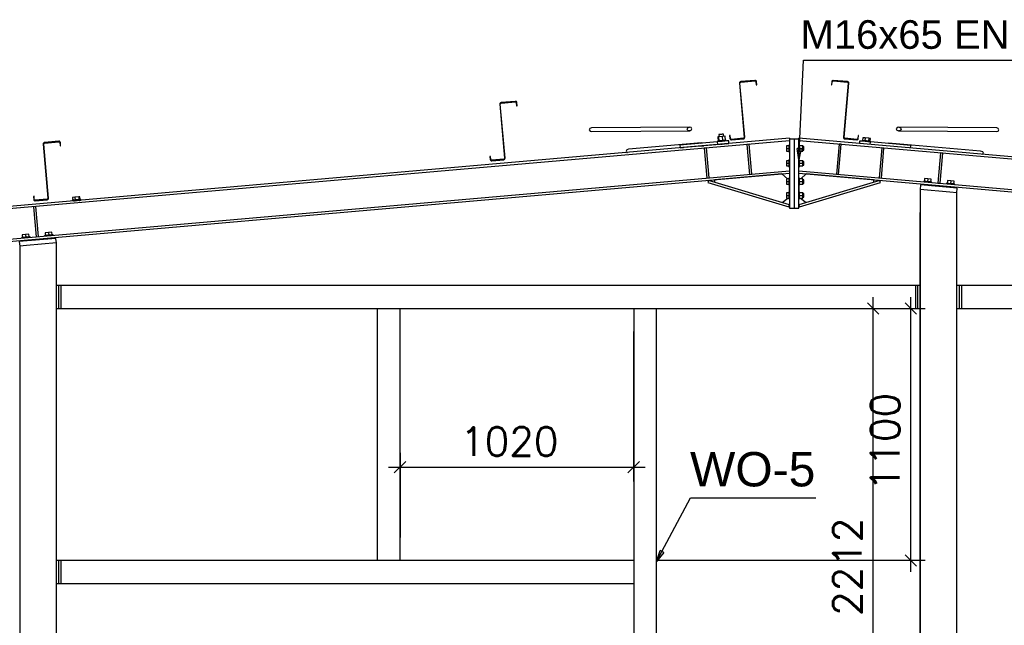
# Paper-space layout 'A0 Advance Steel' of a CAD drawing. Header units: millimetres. Extents: x -21 to 1320, y -7 to 928.
# Tile 82 of 134: x 723 to 809, y 344 to 397. Entities that reach past the tile are written whole.
import ezdxf

# ---------------------------------------------------------------- set-up
doc = ezdxf.new("R2010")
doc.units = ezdxf.units.MM
doc.layers.get('0').update_dxf_attribs({"linetype": 'CONTINUOUS'})
for name, color, linetype in [('AS_Belki', 145, 'CONTINUOUS'), ('AS_Blachy', 30, 'CONTINUOUS'), ('AS_DIM_ON', 7, 'CONTINUOUS'), ('AS_Sruby', 9, 'CONTINUOUS')]:
    doc.layers.add(name, color=color, linetype=linetype)
doc.styles.add('Arial', font='arial.ttf', dxfattribs={"height": 150})
doc.styles.add('ROMANS', font='romans')

psp = doc.layouts.new('A0 Advance Steel')

# ---------------------------------------------------------------- linework, layer by layer
at = {"color": 0, "linetype": 'ByBlock', "lineweight": -2}
for p, q in [((790.57, 384.286), (790.452, 385.293)), ((790.785, 385.277), (790.452, 385.293)), ((790.785, 385.277), (790.57, 384.286)), ((778.17, 349.207), (778.493, 350.168)), ((778.787, 350.011), (778.17, 349.207)), ((778.787, 350.011), (778.493, 350.168))]:
    psp.add_line(p, q, dxfattribs=at)
at = {"color": 7}
for points in [[(790.57, 384.286), (790.989, 392.985), (824.963, 392.985)], [(778.17, 349.207), (781.136, 354.774), (792.078, 354.774)]]:
    psp.add_lwpolyline(points, dxfattribs=at)
at = {"layer": 'AS_Belki', "linetype": 'Continuous', "ltscale": 0.25}
for p, q in [((785.424, 391.077), (785.401, 391.034)), ((785.462, 391.107), (785.424, 391.077)), ((785.509, 391.121), (785.462, 391.107)), ((786.754, 391.23), (785.509, 391.121)), ((785.513, 391.071), (786.758, 391.18)), ((786.803, 391.224), (786.754, 391.23)), ((786.758, 391.18), (786.788, 391.177)), ((786.788, 391.177), (786.813, 391.163)), ((786.845, 391.201), (786.803, 391.224)), ((786.813, 391.163), (786.832, 391.14)), ((786.832, 391.14), (786.84, 391.112)), ((786.84, 391.112), (786.864, 390.838)), ((786.876, 391.163), (786.845, 391.201)), ((786.89, 391.116), (786.876, 391.163)), ((786.913, 390.842), (786.89, 391.116)), ((793.451, 391.116), (793.427, 390.842)), ((793.464, 391.163), (793.451, 391.116)), ((793.495, 391.201), (793.464, 391.163)), ((793.477, 390.838), (793.501, 391.112)), ((793.538, 391.224), (793.495, 391.201)), ((793.501, 391.112), (793.509, 391.14)), ((793.509, 391.14), (793.527, 391.163)), ((793.527, 391.163), (793.553, 391.177)), ((793.586, 391.23), (793.538, 391.224)), ((793.553, 391.177), (793.582, 391.18)), ((793.582, 391.18), (794.827, 391.071)), ((794.831, 391.121), (793.586, 391.23)), ((794.878, 391.107), (794.831, 391.121)), ((794.916, 391.077), (794.878, 391.107)), ((794.94, 391.034), (794.916, 391.077)), ((785.401, 391.034), (785.395, 390.985)), ((785.395, 390.985), (785.809, 386.253)), ((785.445, 390.99), (785.448, 391.019)), ((785.859, 386.258), (785.445, 390.99)), ((785.448, 391.019), (785.462, 391.044)), ((785.462, 391.044), (785.485, 391.063)), ((785.485, 391.063), (785.513, 391.071)), ((786.864, 390.838), (786.913, 390.842)), ((793.427, 390.842), (793.477, 390.838)), ((794.895, 390.99), (794.481, 386.258)), ((794.531, 386.253), (794.945, 390.985)), ((794.827, 391.071), (794.855, 391.063)), ((794.855, 391.063), (794.878, 391.044)), ((794.878, 391.044), (794.892, 391.019)), ((794.892, 391.019), (794.895, 390.99)), ((794.945, 390.985), (794.94, 391.034)), ((765.834, 389.399), (764.589, 389.291)), ((765.882, 389.394), (765.834, 389.399)), ((765.925, 389.371), (765.882, 389.394)), ((765.956, 389.333), (765.925, 389.371)), ((764.48, 389.204), (764.475, 389.155)), ((764.475, 389.155), (764.889, 384.423)), ((764.504, 389.246), (764.48, 389.204)), ((764.542, 389.277), (764.504, 389.246)), ((764.525, 389.159), (764.528, 389.189)), ((764.939, 384.428), (764.525, 389.159)), ((764.528, 389.189), (764.542, 389.214)), ((764.589, 389.291), (764.542, 389.277)), ((764.542, 389.214), (764.565, 389.233)), ((764.565, 389.233), (764.593, 389.241)), ((764.593, 389.241), (765.838, 389.35)), ((765.838, 389.35), (765.867, 389.346)), ((765.867, 389.346), (765.893, 389.332)), ((765.893, 389.332), (765.911, 389.31)), ((765.911, 389.31), (765.92, 389.281)), ((765.92, 389.281), (765.944, 389.008)), ((765.944, 389.008), (765.993, 389.012)), ((765.969, 389.286), (765.956, 389.333)), ((765.993, 389.012), (765.969, 389.286)), ((772.343, 387.018), (772.293, 386.901)), ((772.293, 386.901), (772.363, 386.792)), ((772.484, 387.072), (772.343, 387.018)), ((772.363, 386.792), (772.512, 386.753)), ((781.028, 387.14), (772.484, 387.072)), ((772.512, 386.753), (781.055, 386.821)), ((780.836, 386.969), (780.887, 387.085)), ((780.906, 386.86), (780.836, 386.969)), ((780.887, 387.085), (781.028, 387.14)), ((781.055, 386.821), (780.906, 386.86)), ((781.177, 387.101), (781.028, 387.14)), ((781.055, 386.821), (781.196, 386.876)), ((781.246, 386.992), (781.177, 387.101)), ((781.196, 386.876), (781.246, 386.992)), ((799.164, 387.101), (799.094, 386.992)), ((799.094, 386.992), (799.144, 386.876)), ((799.144, 386.876), (799.285, 386.821)), ((799.313, 387.14), (799.164, 387.101)), ((799.434, 386.86), (799.285, 386.821)), ((799.285, 386.821), (807.829, 386.753)), ((799.313, 387.14), (799.454, 387.085)), ((807.856, 387.072), (799.313, 387.14)), ((799.504, 386.969), (799.434, 386.86)), ((799.454, 387.085), (799.504, 386.969)), ((807.829, 386.753), (807.978, 386.792)), ((807.997, 387.018), (807.856, 387.072)), ((807.978, 386.792), (808.047, 386.901)), ((808.047, 386.901), (807.997, 387.018)), ((789.77, 386.173), (656.01, 374.471)), ((656.01, 374.29), (789.77, 385.993)), ((784.59, 386.423), (784.54, 386.418)), ((784.54, 386.418), (784.564, 386.145)), ((784.564, 386.145), (784.578, 386.098)), ((784.578, 386.098), (784.608, 386.06)), ((784.614, 386.149), (784.59, 386.423)), ((784.608, 386.06), (784.651, 386.036)), ((784.622, 386.121), (784.614, 386.149)), ((784.64, 386.098), (784.622, 386.121)), ((784.666, 386.084), (784.64, 386.098)), ((784.651, 386.036), (784.699, 386.031)), ((784.695, 386.081), (784.666, 386.084)), ((785.741, 386.172), (784.695, 386.081)), ((784.699, 386.031), (785.745, 386.122)), ((785.769, 386.18), (785.741, 386.172)), ((785.745, 386.122), (785.792, 386.136)), ((785.792, 386.199), (785.769, 386.18)), ((785.806, 386.224), (785.792, 386.199)), ((785.792, 386.136), (785.83, 386.167)), ((785.809, 386.253), (785.806, 386.224)), ((785.83, 386.167), (785.854, 386.209)), ((785.854, 386.209), (785.859, 386.258)), ((789.77, 386.173), (789.77, 385.993)), ((924.33, 374.471), (790.57, 386.173)), ((790.57, 386.086), (790.57, 386.173)), ((790.57, 385.993), (924.33, 374.29)), ((794.481, 386.258), (794.487, 386.209)), ((794.487, 386.209), (794.51, 386.167)), ((794.51, 386.167), (794.548, 386.136)), ((794.534, 386.224), (794.531, 386.253)), ((794.548, 386.199), (794.534, 386.224)), ((794.571, 386.18), (794.548, 386.199)), ((794.548, 386.136), (794.595, 386.122)), ((794.599, 386.172), (794.571, 386.18)), ((794.595, 386.122), (795.641, 386.031)), ((795.645, 386.081), (794.599, 386.172)), ((795.641, 386.031), (795.689, 386.036)), ((795.674, 386.084), (795.645, 386.081)), ((795.7, 386.098), (795.674, 386.084)), ((795.689, 386.036), (795.732, 386.06)), ((795.718, 386.121), (795.7, 386.098)), ((795.727, 386.149), (795.718, 386.121)), ((795.75, 386.423), (795.727, 386.149)), ((795.732, 386.06), (795.763, 386.098)), ((795.8, 386.418), (795.75, 386.423)), ((795.763, 386.098), (795.776, 386.145)), ((795.776, 386.145), (795.8, 386.418)), ((724.633, 385.717), (724.627, 385.669)), ((724.627, 385.669), (725.041, 380.937)), ((724.656, 385.76), (724.633, 385.717)), ((724.694, 385.791), (724.656, 385.76)), ((724.677, 385.673), (724.68, 385.702)), ((725.091, 380.941), (724.677, 385.673)), ((724.68, 385.702), (724.694, 385.728)), ((724.741, 385.804), (724.694, 385.791)), ((724.694, 385.728), (724.717, 385.746)), ((724.717, 385.746), (724.745, 385.755)), ((725.986, 385.913), (724.741, 385.804)), ((724.745, 385.755), (725.991, 385.863)), ((726.035, 385.908), (725.986, 385.913)), ((725.991, 385.863), (726.02, 385.86)), ((726.02, 385.86), (726.045, 385.846)), ((726.077, 385.884), (726.035, 385.908)), ((726.045, 385.846), (726.064, 385.823)), ((726.064, 385.823), (726.072, 385.795)), ((726.072, 385.795), (726.096, 385.521)), ((726.108, 385.846), (726.077, 385.884)), ((726.096, 385.521), (726.146, 385.526)), ((726.122, 385.8), (726.108, 385.846)), ((726.146, 385.526), (726.122, 385.8)), ((775.562, 385.166), (775.502, 385.048)), ((775.726, 385.228), (775.562, 385.166)), ((782.082, 385.784), (775.726, 385.228)), ((806.455, 385.05), (798.407, 385.753)), ((763.67, 384.593), (763.62, 384.588)), ((763.62, 384.588), (763.644, 384.314)), ((763.644, 384.314), (763.658, 384.267)), ((763.658, 384.267), (763.688, 384.229)), ((763.694, 384.319), (763.67, 384.593)), ((763.688, 384.229), (763.731, 384.206)), ((763.702, 384.291), (763.694, 384.319)), ((763.72, 384.268), (763.702, 384.291)), ((763.746, 384.254), (763.72, 384.268)), ((763.731, 384.206), (763.779, 384.201)), ((763.775, 384.25), (763.746, 384.254)), ((764.821, 384.342), (763.775, 384.25)), ((763.779, 384.201), (764.825, 384.292)), ((764.849, 384.35), (764.821, 384.342)), ((764.825, 384.292), (764.872, 384.306)), ((764.872, 384.368), (764.849, 384.35)), ((764.886, 384.394), (764.872, 384.368)), ((764.872, 384.306), (764.91, 384.336)), ((764.889, 384.423), (764.886, 384.394)), ((764.91, 384.336), (764.934, 384.379)), ((764.934, 384.379), (764.939, 384.428)), ((775.502, 385.048), (775.582, 384.941)), ((775.582, 384.941), (775.615, 384.935)), ((806.641, 384.986), (806.455, 385.05)), ((806.628, 384.768), (806.711, 384.867)), ((806.711, 384.867), (806.641, 384.986)), ((789.77, 383.302), (656.01, 371.6)), ((656.01, 371.419), (789.77, 383.122)), ((789.77, 383.302), (789.77, 383.122)), ((924.33, 371.6), (790.57, 383.302)), ((790.57, 383.122), (924.33, 371.419)), ((801.17, 381.702), (801.17, 265.307)), ((723.822, 381.106), (723.772, 381.102)), ((723.772, 381.102), (723.796, 380.828)), ((723.796, 380.828), (723.81, 380.781)), ((723.81, 380.781), (723.84, 380.743)), ((723.846, 380.832), (723.822, 381.106)), ((723.854, 380.804), (723.846, 380.832)), ((723.872, 380.781), (723.854, 380.804)), ((723.898, 380.767), (723.872, 380.781)), ((723.927, 380.764), (723.898, 380.767)), ((724.973, 380.856), (723.927, 380.764)), ((723.932, 380.714), (724.978, 380.806)), ((725.001, 380.864), (724.973, 380.856)), ((724.978, 380.806), (725.024, 380.82)), ((725.024, 380.882), (725.001, 380.864)), ((725.038, 380.908), (725.024, 380.882)), ((725.024, 380.82), (725.062, 380.85)), ((725.041, 380.937), (725.038, 380.908)), ((725.062, 380.85), (725.086, 380.893)), ((725.086, 380.893), (725.091, 380.941)), ((804.37, 381.422), (803.769, 381.475)), ((804.37, 265.307), (804.37, 381.422)), ((723.84, 380.743), (723.883, 380.72)), ((723.883, 380.72), (723.932, 380.714)), ((722.57, 376.751), (722.57, 265.307)), ((725.77, 377.031), (723.171, 376.803)), ((725.77, 265.307), (725.77, 377.031)), ((800.77, 373.307), (726.17, 373.307)), ((854.17, 373.307), (804.77, 373.307)), ((804.77, 373.307), (804.77, 371.307)), ((726.17, 371.307), (800.77, 371.307)), ((753.77, 371.307), (753.77, 349.307)), ((755.77, 349.307), (755.77, 371.307)), ((776.17, 371.307), (776.17, 349.307)), ((778.17, 327.107), (778.17, 371.307)), ((804.77, 371.307), (854.17, 371.307)), ((776.17, 349.307), (726.17, 349.307)), ((726.17, 349.307), (726.17, 348.807)), ((776.17, 349.307), (776.17, 347.307)), ((726.17, 347.807), (726.17, 347.307)), ((726.17, 347.307), (776.17, 347.307)), ((776.17, 347.307), (776.17, 327.107))]:
    psp.add_line(p, q, dxfattribs=at)
at = {"layer": 'AS_Belki', "linetype": 'Continuous', "ltscale": 0.25, "extrusion": (-0.740846, -0.064838, -0.668538)}
for start, end in [(141.17642, 218.82341), (36.65527, 38.82525), (321.17482, 323.34795)]:
    psp.add_arc((-315.969, -543.347, -604.416), 0.16, start, end, dxfattribs=at)
at = {"layer": 'AS_Belki', "linetype": 'Continuous', "ltscale": 0.25, "extrusion": (-0.803497, 0.070222, 0.591152)}
psp.add_arc((-453.64, 450.334, -614.429), 0.16, 141.18022, 218.81913, dxfattribs=at)
at = {"layer": 'AS_Blachy', "linetype": 'Continuous', "ltscale": 0.25}
for p, q in [((784.121, 385.922), (783.896, 385.903)), ((784.308, 385.939), (784.121, 385.922)), ((784.427, 385.949), (784.308, 385.939)), ((784.461, 385.952), (784.427, 385.949)), ((784.482, 385.713), (784.461, 385.952)), ((784.461, 385.952), (784.461, 385.952)), ((790.17, 386.086), (789.77, 386.086)), ((789.77, 385.993), (789.77, 383.302)), ((790.57, 386.086), (790.17, 386.086)), ((790.17, 386.086), (790.17, 380.071)), ((790.57, 380.071), (790.57, 386.086)), ((795.884, 385.933), (795.865, 385.71)), ((795.894, 385.933), (795.884, 385.933)), ((795.993, 385.924), (795.894, 385.933)), ((796.165, 385.909), (795.993, 385.924)), ((783.464, 385.865), (780.204, 385.58)), ((780.204, 385.58), (780.225, 385.341)), ((783.686, 385.643), (780.225, 385.341)), ((780.225, 385.341), (780.505, 385.365)), ((782.002, 385.496), (782.121, 385.506)), ((782.121, 385.506), (782.248, 385.518)), ((782.301, 385.522), (782.248, 385.518)), ((782.248, 385.518), (782.301, 385.522)), ((782.516, 385.338), (782.317, 385.32)), ((782.317, 385.32), (782.547, 382.688)), ((782.746, 382.705), (782.516, 385.338)), ((783.665, 385.882), (783.464, 385.865)), ((783.464, 385.865), (783.485, 385.626)), ((783.686, 385.643), (783.485, 385.626)), ((783.896, 385.903), (783.665, 385.882)), ((783.738, 385.648), (783.666, 385.642)), ((783.666, 385.642), (783.671, 385.642)), ((783.896, 385.662), (783.686, 385.643)), ((783.738, 385.648), (783.896, 385.662)), ((783.896, 385.662), (784.048, 385.675)), ((783.916, 385.664), (783.896, 385.662)), ((784.142, 385.683), (783.916, 385.664)), ((784.048, 385.675), (784.104, 385.68)), ((784.284, 385.696), (784.084, 385.678)), ((784.096, 385.679), (784.104, 385.68)), ((784.329, 385.7), (784.142, 385.683)), ((784.284, 385.696), (784.424, 385.708)), ((784.448, 385.71), (784.329, 385.7)), ((784.424, 385.708), (784.482, 385.713)), ((784.482, 385.713), (784.448, 385.71)), ((786.249, 385.662), (786.05, 385.644)), ((786.05, 385.644), (786.28, 383.014)), ((786.479, 383.032), (786.249, 385.662)), ((794.091, 385.665), (793.861, 383.035)), ((794.06, 383.017), (794.291, 385.647)), ((794.291, 385.647), (794.091, 385.665)), ((796.384, 385.89), (796.165, 385.909)), ((796.617, 385.869), (796.384, 385.89)), ((796.828, 385.851), (796.617, 385.869)), ((796.809, 385.628), (796.828, 385.851)), ((800.364, 385.542), (796.828, 385.851)), ((797.819, 385.338), (797.589, 382.705)), ((797.788, 382.688), (798.018, 385.321)), ((798.018, 385.321), (797.819, 385.338)), ((800.344, 385.318), (800.364, 385.542)), ((802.957, 384.889), (802.727, 382.259)), ((802.926, 382.241), (803.157, 384.871)), ((803.157, 384.871), (802.957, 384.889)), ((782.547, 382.688), (782.746, 382.705)), ((782.695, 382.49), (782.637, 382.299)), ((789.766, 380.367), (782.695, 382.49)), ((783.252, 382.55), (783.189, 382.342)), ((789.107, 383.062), (783.252, 382.55)), ((786.28, 383.014), (786.479, 383.032)), ((789.593, 382.618), (789.107, 383.062)), ((789.77, 383.122), (789.77, 380.071)), ((797.646, 382.49), (790.574, 380.367)), ((791.231, 383.061), (790.747, 382.618)), ((797.089, 382.549), (791.231, 383.061)), ((793.861, 383.035), (794.06, 383.017)), ((797.151, 382.342), (797.089, 382.549)), ((797.589, 382.705), (797.788, 382.688)), ((797.703, 382.299), (797.646, 382.49)), ((782.637, 382.299), (789.709, 380.176)), ((789.766, 381.486), (789.766, 382.086)), ((790.574, 382.086), (790.574, 381.486)), ((790.631, 380.176), (797.703, 382.299)), ((801.205, 382.101), (801.17, 381.702)), ((803.769, 381.475), (801.17, 381.702)), ((804.405, 381.821), (801.205, 382.101)), ((802.727, 382.259), (802.926, 382.241)), ((804.37, 381.422), (804.405, 381.821)), ((789.124, 380.56), (789.623, 380.954)), ((790.717, 380.954), (791.216, 380.56)), ((723.987, 380.217), (723.788, 380.2)), ((723.788, 380.2), (724.018, 377.57)), ((724.217, 377.587), (723.987, 380.217)), ((789.709, 380.176), (789.766, 380.367)), ((789.77, 380.071), (790.17, 380.071)), ((790.17, 380.071), (790.57, 380.071)), ((790.574, 380.367), (790.631, 380.176)), ((725.735, 377.429), (722.535, 377.149)), ((724.018, 377.57), (724.217, 377.587)), ((725.77, 377.031), (725.735, 377.429)), ((722.535, 377.149), (722.57, 376.751)), ((723.171, 376.803), (722.57, 376.751)), ((725.97, 373.307), (725.77, 373.307)), ((726.17, 373.307), (725.97, 373.307)), ((725.97, 373.307), (725.97, 371.307)), ((726.17, 373.307), (726.17, 371.307)), ((800.97, 373.307), (800.77, 373.307)), ((800.77, 373.307), (800.77, 371.307)), ((801.17, 373.307), (800.97, 373.307)), ((800.97, 371.307), (800.97, 373.307)), ((804.57, 373.307), (804.37, 373.307)), ((804.77, 373.307), (804.57, 373.307)), ((804.57, 373.307), (804.57, 371.307)), ((725.77, 371.307), (725.97, 371.307)), ((725.97, 371.307), (726.17, 371.307)), ((800.77, 371.307), (800.97, 371.307)), ((800.97, 371.307), (801.17, 371.307)), ((804.37, 371.307), (804.57, 371.307)), ((804.57, 371.307), (804.77, 371.307)), ((725.97, 349.307), (725.77, 349.307)), ((726.17, 349.307), (725.97, 349.307)), ((725.97, 349.307), (725.97, 347.307)), ((726.17, 348.807), (726.17, 347.807)), ((725.77, 347.307), (725.97, 347.307)), ((725.97, 347.307), (726.17, 347.307))]:
    psp.add_line(p, q, dxfattribs=at)
at = {"layer": 'AS_DIM_ON', "color": 8}
for p, q in [((801.17, 334.276), (801.17, 379.702)), ((804.37, 334.276), (804.37, 379.422)), ((797.068, 326.074), (797.068, 372.307)), ((800.36, 348.307), (800.36, 372.307)), ((795.818, 371.307), (798.77, 371.307)), ((799.11, 371.307), (801.61, 371.307)), ((776.17, 356.196), (776.17, 369.307)), ((755.77, 358.696), (755.77, 351.307)), ((754.77, 357.446), (777.17, 357.446)), ((801.61, 349.307), (778.17, 349.307))]:
    psp.add_line(p, q, dxfattribs=at)
at = {"layer": 'AS_DIM_ON', "color": 8, "linetype": 'ByBlock', "lineweight": -2}
for p, q in [((797.568, 370.807), (796.568, 371.807)), ((800.86, 370.807), (799.86, 371.807)), ((756.27, 357.946), (755.27, 356.946)), ((775.67, 356.946), (776.67, 357.946)), ((799.86, 349.807), (800.86, 348.807))]:
    psp.add_line(p, q, dxfattribs=at)
at = {"layer": 'AS_Sruby', "linetype": 'Continuous', "ltscale": 0.25}
for p, q in [((783.501, 385.928), (783.49, 385.927)), ((783.49, 385.927), (783.496, 385.868)), ((783.526, 385.931), (783.501, 385.928)), ((783.608, 386.299), (783.506, 386.29)), ((783.506, 386.29), (783.537, 385.932)), ((783.563, 385.934), (783.526, 385.931)), ((783.612, 385.938), (783.563, 385.934)), ((783.929, 386.327), (783.608, 386.299)), ((783.639, 385.94), (783.608, 386.299)), ((783.63, 386.499), (783.611, 386.498)), ((783.611, 386.498), (783.628, 386.301)), ((783.67, 385.943), (783.612, 385.938)), ((783.677, 386.503), (783.63, 386.499)), ((783.736, 385.949), (783.67, 385.943)), ((783.744, 386.509), (783.677, 386.503)), ((783.806, 385.955), (783.736, 385.949)), ((783.82, 386.516), (783.744, 386.509)), ((783.878, 385.961), (783.806, 385.955)), ((783.896, 386.523), (783.82, 386.516)), ((783.95, 385.968), (783.878, 385.961)), ((783.958, 386.528), (783.896, 386.523)), ((784.148, 386.346), (783.929, 386.327)), ((783.96, 385.969), (783.929, 386.327)), ((784.017, 385.974), (783.95, 385.968)), ((783.998, 386.532), (783.958, 386.528)), ((784.009, 386.533), (783.998, 386.532)), ((784.026, 386.336), (784.009, 386.533)), ((784.079, 385.979), (784.017, 385.974)), ((784.133, 385.984), (784.079, 385.979)), ((784.175, 385.987), (784.133, 385.984)), ((784.18, 385.988), (784.148, 386.346)), ((784.206, 385.99), (784.175, 385.987)), ((784.223, 385.992), (784.206, 385.99)), ((784.227, 385.992), (784.223, 385.992)), ((784.232, 385.932), (784.227, 385.992)), ((796.112, 385.974), (796.107, 385.914)), ((796.122, 385.973), (796.112, 385.974)), ((796.146, 385.971), (796.122, 385.973)), ((796.183, 385.968), (796.146, 385.971)), ((796.17, 386.22), (796.148, 385.971)), ((796.367, 386.202), (796.17, 386.22)), ((796.231, 385.963), (796.183, 385.968)), ((796.289, 385.958), (796.231, 385.963)), ((796.354, 385.953), (796.289, 385.958)), ((796.367, 386.202), (796.346, 385.953)), ((796.424, 385.947), (796.354, 385.953)), ((796.699, 386.173), (796.367, 386.202)), ((796.496, 385.94), (796.424, 385.947)), ((796.568, 385.934), (796.496, 385.94)), ((796.636, 385.928), (796.568, 385.934)), ((796.698, 385.923), (796.636, 385.928)), ((796.699, 386.173), (796.678, 385.924)), ((796.752, 385.918), (796.698, 385.923)), ((796.834, 386.162), (796.699, 386.173)), ((796.795, 385.914), (796.752, 385.918)), ((796.812, 385.913), (796.834, 386.162)), ((783.686, 385.643), (783.686, 385.641)), ((784.084, 385.676), (784.084, 385.678)), ((789.71, 385.518), (789.51, 385.518)), ((789.51, 385.518), (789.51, 385.286)), ((789.51, 385.286), (789.71, 385.286)), ((789.51, 385.286), (789.51, 385.054)), ((789.77, 385.586), (789.71, 385.586)), ((789.71, 385.586), (789.71, 385.58)), ((789.71, 385.58), (789.71, 385.563)), ((789.71, 385.563), (789.71, 385.535)), ((789.71, 385.535), (789.71, 385.498)), ((789.71, 385.498), (789.71, 385.453)), ((789.71, 385.453), (789.71, 385.401)), ((789.71, 385.401), (789.71, 385.344)), ((789.71, 385.344), (789.71, 385.286)), ((789.71, 385.286), (789.71, 385.227)), ((789.71, 385.227), (789.71, 385.171)), ((789.71, 385.171), (789.71, 385.119)), ((789.71, 385.119), (789.71, 385.074)), ((789.71, 385.074), (789.71, 385.036)), ((790.63, 385.586), (790.57, 385.586)), ((790.63, 385.58), (790.63, 385.586)), ((790.63, 385.563), (790.63, 385.58)), ((790.63, 385.535), (790.63, 385.563)), ((790.63, 385.498), (790.63, 385.535)), ((790.926, 385.518), (790.63, 385.518)), ((790.63, 385.453), (790.63, 385.498)), ((790.63, 385.401), (790.63, 385.453)), ((790.63, 385.344), (790.63, 385.401)), ((790.63, 385.286), (790.63, 385.344)), ((790.63, 385.286), (790.926, 385.286)), ((790.63, 385.227), (790.63, 385.286)), ((790.63, 385.171), (790.63, 385.227)), ((790.63, 385.119), (790.63, 385.171)), ((790.63, 385.074), (790.63, 385.119)), ((790.63, 385.036), (790.63, 385.074)), ((790.926, 385.286), (790.926, 385.518)), ((791.01, 385.446), (790.926, 385.446)), ((790.926, 385.054), (790.926, 385.286)), ((790.926, 385.126), (791.01, 385.126)), ((791.01, 385.434), (791.01, 385.446)), ((791.01, 385.399), (791.01, 385.434)), ((791.01, 385.347), (791.01, 385.399)), ((791.01, 385.286), (791.01, 385.347)), ((791.01, 385.225), (791.01, 385.286)), ((791.01, 385.173), (791.01, 385.225)), ((791.01, 385.138), (791.01, 385.173)), ((791.01, 385.126), (791.01, 385.138)), ((796.826, 385.911), (796.795, 385.914)), ((796.844, 385.91), (796.826, 385.911)), ((796.843, 385.85), (796.848, 385.909)), ((796.848, 385.909), (796.844, 385.91)), ((789.51, 385.054), (789.71, 385.054)), ((789.71, 384.218), (789.51, 384.218)), ((789.51, 384.218), (789.51, 383.986)), ((789.71, 385.036), (789.71, 385.009)), ((789.71, 385.009), (789.71, 384.992)), ((789.71, 384.992), (789.71, 384.986)), ((789.71, 384.986), (789.77, 384.986)), ((789.77, 384.286), (789.71, 384.286)), ((789.71, 384.286), (789.71, 384.28)), ((789.71, 384.28), (789.71, 384.263)), ((789.71, 384.263), (789.71, 384.235)), ((789.71, 384.235), (789.71, 384.198)), ((789.71, 384.198), (789.71, 384.153)), ((790.57, 384.986), (790.63, 384.986)), ((790.63, 384.286), (790.57, 384.286)), ((790.63, 385.054), (790.926, 385.054)), ((790.63, 385.009), (790.63, 385.036)), ((790.63, 384.992), (790.63, 385.009)), ((790.63, 384.986), (790.63, 384.992)), ((790.63, 384.28), (790.63, 384.286)), ((790.63, 384.263), (790.63, 384.28)), ((790.63, 384.235), (790.63, 384.263)), ((790.63, 384.198), (790.63, 384.235)), ((790.926, 384.218), (790.63, 384.218)), ((790.63, 384.153), (790.63, 384.198)), ((790.926, 383.986), (790.926, 384.218)), ((789.51, 383.986), (789.71, 383.986)), ((789.51, 383.986), (789.51, 383.754)), ((789.51, 383.754), (789.71, 383.754)), ((789.71, 384.153), (789.71, 384.101)), ((789.71, 384.101), (789.71, 384.044)), ((789.71, 384.044), (789.71, 383.986)), ((789.71, 383.986), (789.71, 383.927)), ((789.71, 383.927), (789.71, 383.871)), ((789.71, 383.871), (789.71, 383.819)), ((789.71, 383.819), (789.71, 383.774)), ((789.71, 383.774), (789.71, 383.736)), ((789.71, 383.736), (789.71, 383.709)), ((789.71, 383.709), (789.71, 383.692)), ((789.71, 383.692), (789.71, 383.686)), ((789.71, 383.686), (789.77, 383.686)), ((790.57, 383.686), (790.63, 383.686)), ((790.63, 384.101), (790.63, 384.153)), ((790.63, 384.044), (790.63, 384.101)), ((790.63, 383.986), (790.63, 384.044)), ((790.63, 383.986), (790.926, 383.986)), ((790.63, 383.927), (790.63, 383.986)), ((790.63, 383.871), (790.63, 383.927)), ((790.63, 383.819), (790.63, 383.871)), ((790.63, 383.774), (790.63, 383.819)), ((790.63, 383.736), (790.63, 383.774)), ((790.63, 383.754), (790.926, 383.754)), ((790.63, 383.709), (790.63, 383.736)), ((790.63, 383.692), (790.63, 383.709)), ((790.63, 383.686), (790.63, 383.692)), ((791.01, 384.146), (790.926, 384.146)), ((790.926, 383.754), (790.926, 383.986)), ((790.926, 383.826), (791.01, 383.826)), ((791.01, 384.134), (791.01, 384.146)), ((791.01, 384.099), (791.01, 384.134)), ((791.01, 384.047), (791.01, 384.099)), ((791.01, 383.986), (791.01, 384.047)), ((791.01, 383.925), (791.01, 383.986)), ((791.01, 383.873), (791.01, 383.925)), ((791.01, 383.838), (791.01, 383.873)), ((791.01, 383.826), (791.01, 383.838)), ((789.71, 382.618), (789.51, 382.618)), ((789.51, 382.618), (789.51, 382.386)), ((789.77, 382.686), (789.71, 382.686)), ((789.71, 382.686), (789.71, 382.68)), ((789.71, 382.68), (789.71, 382.663)), ((789.71, 382.663), (789.71, 382.635)), ((789.71, 382.635), (789.71, 382.598)), ((789.71, 382.598), (789.71, 382.553)), ((789.71, 382.553), (789.71, 382.501)), ((789.71, 382.501), (789.71, 382.444)), ((790.63, 382.686), (790.57, 382.686)), ((790.63, 382.68), (790.63, 382.686)), ((790.63, 382.663), (790.63, 382.68)), ((790.63, 382.635), (790.63, 382.663)), ((790.63, 382.598), (790.63, 382.635)), ((790.926, 382.618), (790.63, 382.618)), ((790.63, 382.553), (790.63, 382.598)), ((790.63, 382.501), (790.63, 382.553)), ((790.63, 382.444), (790.63, 382.501)), ((790.926, 382.386), (790.926, 382.618)), ((791.01, 382.546), (790.926, 382.546)), ((791.01, 382.534), (791.01, 382.546)), ((791.01, 382.499), (791.01, 382.534)), ((791.01, 382.447), (791.01, 382.499)), ((801.561, 382.652), (801.539, 382.403)), ((801.85, 382.627), (801.561, 382.652)), ((801.85, 382.627), (801.828, 382.378)), ((802.139, 382.601), (801.85, 382.627)), ((802.117, 382.352), (802.139, 382.601)), ((789.51, 382.386), (789.71, 382.386)), ((789.51, 382.386), (789.51, 382.154)), ((789.51, 382.154), (789.71, 382.154)), ((789.71, 382.444), (789.71, 382.386)), ((789.71, 382.386), (789.71, 382.327)), ((789.71, 382.327), (789.71, 382.271)), ((789.71, 382.271), (789.71, 382.219)), ((789.71, 382.219), (789.71, 382.174)), ((789.71, 382.174), (789.71, 382.136)), ((789.71, 382.136), (789.71, 382.109)), ((789.71, 382.109), (789.71, 382.092)), ((789.71, 382.092), (789.71, 382.086)), ((789.71, 382.086), (789.77, 382.086)), ((790.57, 382.086), (790.63, 382.086)), ((790.63, 382.386), (790.63, 382.444)), ((790.63, 382.386), (790.926, 382.386)), ((790.63, 382.327), (790.63, 382.386)), ((790.63, 382.271), (790.63, 382.327)), ((790.63, 382.219), (790.63, 382.271)), ((790.63, 382.174), (790.63, 382.219)), ((790.63, 382.136), (790.63, 382.174)), ((790.63, 382.154), (790.926, 382.154)), ((790.63, 382.109), (790.63, 382.136)), ((790.63, 382.092), (790.63, 382.109)), ((790.63, 382.086), (790.63, 382.092)), ((790.926, 382.154), (790.926, 382.386)), ((790.926, 382.226), (791.01, 382.226)), ((791.01, 382.386), (791.01, 382.447)), ((791.01, 382.325), (791.01, 382.386)), ((791.01, 382.273), (791.01, 382.325)), ((791.01, 382.238), (791.01, 382.273)), ((791.01, 382.226), (791.01, 382.238)), ((801.459, 382.41), (801.454, 382.35)), ((801.466, 382.409), (801.459, 382.41)), ((801.487, 382.407), (801.466, 382.409)), ((801.522, 382.405), (801.487, 382.407)), ((801.567, 382.401), (801.522, 382.405)), ((801.623, 382.396), (801.567, 382.401)), ((801.608, 382.156), (801.6, 382.066)), ((801.687, 382.39), (801.623, 382.396)), ((801.756, 382.384), (801.687, 382.39)), ((801.828, 382.378), (801.756, 382.384)), ((801.9, 382.371), (801.828, 382.378)), ((801.969, 382.365), (801.9, 382.371)), ((802.033, 382.36), (801.969, 382.365)), ((801.998, 382.031), (802.006, 382.121)), ((802.089, 382.355), (802.033, 382.36)), ((802.134, 382.351), (802.089, 382.355)), ((802.169, 382.348), (802.134, 382.351)), ((802.19, 382.346), (802.169, 382.348)), ((802.197, 382.345), (802.19, 382.346)), ((802.191, 382.286), (802.197, 382.345)), ((803.464, 382.235), (803.459, 382.175)), ((803.471, 382.234), (803.464, 382.235)), ((803.492, 382.232), (803.471, 382.234)), ((803.526, 382.229), (803.492, 382.232)), ((803.572, 382.225), (803.526, 382.229)), ((803.565, 382.477), (803.543, 382.228)), ((803.854, 382.451), (803.565, 382.477)), ((803.628, 382.22), (803.572, 382.225)), ((803.612, 381.981), (803.605, 381.891)), ((803.692, 382.215), (803.628, 382.22)), ((803.761, 382.209), (803.692, 382.215)), ((803.833, 382.202), (803.761, 382.209)), ((803.854, 382.451), (803.833, 382.202)), ((803.904, 382.196), (803.833, 382.202)), ((804.144, 382.426), (803.854, 382.451)), ((803.974, 382.19), (803.904, 382.196)), ((804.037, 382.184), (803.974, 382.19)), ((804.003, 381.856), (804.011, 381.946)), ((804.093, 382.18), (804.037, 382.184)), ((804.139, 382.176), (804.093, 382.18)), ((804.122, 382.177), (804.144, 382.426)), ((804.173, 382.173), (804.139, 382.176)), ((804.194, 382.171), (804.173, 382.173)), ((804.201, 382.17), (804.194, 382.171)), ((804.196, 382.11), (804.201, 382.17)), ((727.397, 381.028), (727.177, 381.008)), ((727.177, 381.008), (727.199, 380.759)), ((727.207, 380.76), (727.177, 380.757)), ((727.249, 380.764), (727.207, 380.76)), ((727.301, 380.768), (727.249, 380.764)), ((727.363, 380.774), (727.301, 380.768)), ((727.43, 380.78), (727.363, 380.774)), ((727.724, 381.056), (727.397, 381.028)), ((727.397, 381.028), (727.418, 380.778)), ((727.501, 380.786), (727.43, 380.78)), ((727.574, 380.792), (727.501, 380.786)), ((727.644, 380.798), (727.574, 380.792)), ((727.71, 380.804), (727.644, 380.798)), ((727.769, 380.809), (727.71, 380.804)), ((727.833, 381.066), (727.724, 381.056)), ((727.724, 381.056), (727.746, 380.807)), ((727.819, 380.814), (727.769, 380.809)), ((727.857, 380.817), (727.819, 380.814)), ((727.855, 380.817), (727.833, 381.066)), ((727.852, 380.756), (727.882, 380.759)), ((727.883, 380.819), (727.857, 380.817)), ((727.862, 380.757), (727.888, 380.759)), ((727.882, 380.759), (727.898, 380.76)), ((727.895, 380.82), (727.883, 380.819)), ((727.9, 380.76), (727.888, 380.759)), ((727.9, 380.76), (727.895, 380.82)), ((727.898, 380.76), (727.9, 380.76)), ((789.71, 381.418), (789.51, 381.418)), ((789.51, 381.418), (789.51, 381.186)), ((789.51, 381.186), (789.71, 381.186)), ((789.51, 381.186), (789.51, 380.954)), ((789.51, 380.954), (789.71, 380.954)), ((789.77, 381.486), (789.71, 381.486)), ((789.71, 381.486), (789.71, 381.48)), ((789.71, 381.48), (789.71, 381.463)), ((789.71, 381.463), (789.71, 381.435)), ((789.71, 381.435), (789.71, 381.398)), ((789.71, 381.398), (789.71, 381.353)), ((789.71, 381.353), (789.71, 381.301)), ((789.71, 381.301), (789.71, 381.244)), ((789.71, 381.244), (789.71, 381.186)), ((789.71, 381.186), (789.71, 381.127)), ((789.71, 381.127), (789.71, 381.071)), ((789.71, 381.071), (789.71, 381.019)), ((789.71, 381.019), (789.71, 380.974)), ((789.71, 380.974), (789.71, 380.936)), ((789.71, 380.936), (789.71, 380.909)), ((789.71, 380.909), (789.71, 380.892)), ((789.71, 380.892), (789.71, 380.886)), ((789.71, 380.886), (789.77, 380.886)), ((790.63, 381.486), (790.57, 381.486)), ((790.57, 380.886), (790.63, 380.886)), ((790.63, 381.48), (790.63, 381.486)), ((790.63, 381.463), (790.63, 381.48)), ((790.63, 381.435), (790.63, 381.463)), ((790.63, 381.398), (790.63, 381.435)), ((790.926, 381.418), (790.63, 381.418)), ((790.63, 381.353), (790.63, 381.398)), ((790.63, 381.301), (790.63, 381.353)), ((790.63, 381.244), (790.63, 381.301)), ((790.63, 381.186), (790.63, 381.244)), ((790.63, 381.186), (790.926, 381.186)), ((790.63, 381.127), (790.63, 381.186)), ((790.63, 381.071), (790.63, 381.127)), ((790.63, 381.019), (790.63, 381.071)), ((790.63, 380.974), (790.63, 381.019)), ((790.63, 380.936), (790.63, 380.974)), ((790.63, 380.954), (790.926, 380.954)), ((790.63, 380.909), (790.63, 380.936)), ((790.63, 380.892), (790.63, 380.909)), ((790.63, 380.886), (790.63, 380.892)), ((790.926, 381.186), (790.926, 381.418)), ((791.01, 381.346), (790.926, 381.346)), ((790.926, 380.954), (790.926, 381.186)), ((790.926, 381.026), (791.01, 381.026)), ((791.01, 381.334), (791.01, 381.346)), ((791.01, 381.299), (791.01, 381.334)), ((791.01, 381.247), (791.01, 381.299)), ((791.01, 381.186), (791.01, 381.247)), ((791.01, 381.125), (791.01, 381.186)), ((791.01, 381.073), (791.01, 381.125)), ((791.01, 381.038), (791.01, 381.073)), ((791.01, 381.026), (791.01, 381.038)), ((727.159, 380.756), (727.164, 380.696)), ((727.161, 380.756), (727.159, 380.756)), ((727.177, 380.757), (727.161, 380.756)), ((727.254, 380.704), (727.307, 380.708)), ((727.333, 380.711), (727.29, 380.707)), ((727.368, 380.714), (727.307, 380.708)), ((727.343, 380.712), (727.333, 380.711)), ((727.343, 380.712), (727.382, 380.715)), ((727.435, 380.72), (727.368, 380.714)), ((727.435, 380.72), (727.507, 380.726)), ((727.443, 380.72), (727.435, 380.72)), ((727.518, 380.727), (727.443, 380.72)), ((727.507, 380.726), (727.579, 380.732)), ((727.579, 380.732), (727.518, 380.727)), ((727.649, 380.738), (727.579, 380.732)), ((727.715, 380.744), (727.649, 380.738)), ((727.711, 380.744), (727.663, 380.74)), ((727.731, 380.746), (727.711, 380.744)), ((727.774, 380.749), (727.715, 380.744)), ((727.758, 380.748), (727.732, 380.746)), ((727.758, 380.748), (727.81, 380.753)), ((727.824, 380.754), (727.774, 380.749)), ((727.81, 380.753), (727.852, 380.756)), ((727.824, 380.754), (727.862, 380.757)), ((722.746, 377.499), (722.739, 377.498)), ((722.739, 377.498), (722.744, 377.438)), ((722.767, 377.501), (722.746, 377.499)), ((722.801, 377.504), (722.767, 377.501)), ((723.086, 377.779), (722.797, 377.754)), ((722.797, 377.754), (722.818, 377.505)), ((722.847, 377.508), (722.801, 377.504)), ((722.903, 377.513), (722.847, 377.508)), ((722.967, 377.518), (722.903, 377.513)), ((723.036, 377.524), (722.967, 377.518)), ((723.108, 377.53), (723.036, 377.524)), ((723.375, 377.805), (723.086, 377.779)), ((723.086, 377.779), (723.108, 377.53)), ((723.18, 377.537), (723.108, 377.53)), ((723.249, 377.543), (723.18, 377.537)), ((723.312, 377.548), (723.249, 377.543)), ((723.368, 377.553), (723.312, 377.548)), ((723.414, 377.557), (723.368, 377.553)), ((723.397, 377.556), (723.375, 377.805)), ((723.448, 377.56), (723.414, 377.557)), ((723.469, 377.562), (723.448, 377.56)), ((723.476, 377.563), (723.469, 377.562)), ((723.482, 377.503), (723.476, 377.563)), ((724.744, 377.674), (724.749, 377.614)), ((724.751, 377.674), (724.744, 377.674)), ((724.772, 377.676), (724.751, 377.674)), ((724.806, 377.679), (724.772, 377.676)), ((725.09, 377.955), (724.801, 377.93)), ((724.801, 377.93), (724.823, 377.68)), ((724.852, 377.683), (724.806, 377.679)), ((724.907, 377.688), (724.852, 377.683)), ((724.971, 377.693), (724.907, 377.688)), ((724.934, 377.449), (724.942, 377.36)), ((725.04, 377.7), (724.971, 377.693)), ((725.112, 377.706), (725.04, 377.7)), ((725.38, 377.98), (725.09, 377.955)), ((725.09, 377.955), (725.112, 377.706)), ((725.184, 377.712), (725.112, 377.706)), ((725.253, 377.718), (725.184, 377.712)), ((725.317, 377.724), (725.253, 377.718)), ((725.373, 377.729), (725.317, 377.724)), ((725.34, 377.394), (725.332, 377.484)), ((725.419, 377.733), (725.373, 377.729)), ((725.402, 377.731), (725.38, 377.98)), ((725.453, 377.736), (725.419, 377.733)), ((725.474, 377.737), (725.453, 377.736)), ((725.481, 377.738), (725.474, 377.737)), ((725.486, 377.678), (725.481, 377.738)), ((722.929, 377.274), (722.937, 377.184)), ((723.336, 377.219), (723.328, 377.309))]:
    psp.add_line(p, q, dxfattribs=at)

# ---------------------------------------------------------------- texts
at = {"color": 7, "style": 'Arial'}
for s, height, p in [('M16x65 EN ISO 4017', 2.5, (790.73, 393.985)), ('WO-5', 3, (781.084, 355.774))]:
    psp.add_text(s, height=height, dxfattribs=at).set_placement(p)
at = {"layer": 'AS_DIM_ON', "color": 9, "style": 'ROMANS'}
for s, p in [('1100', (799.36, 355.362)), ('2212', (796.068, 344.469))]:
    psp.add_text(s, height=2.5, rotation=90, dxfattribs=at).set_placement(p)
psp.add_text('1020', height=2.5, dxfattribs=at).set_placement((761.024, 358.446))

doc.saveas('drawing.dxf')
